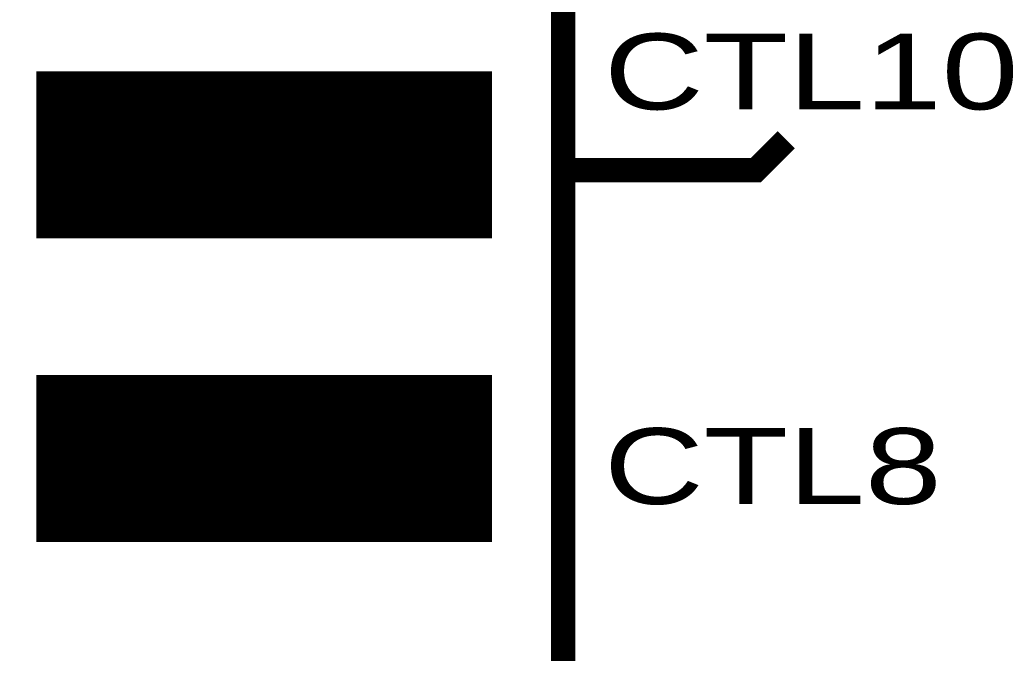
# Model space of a CAD drawing. Extents: x -0.1 to 58.6, y -0.1 to 66.1.
# Tile 7 of 29: x 21 to 29.2, y 21.4 to 26.7. Entities that reach past the tile are written whole.
import ezdxf

# ---------------------------------------------------------------- set-up
doc = ezdxf.new("R2010")
doc.units = 0
for name, color, linetype in [('PG_SILKSCREEN_TOP', 5, 'CONTINUOUS'), ('PIN_SOLDERMASK_TOP', 9, 'CONTINUOUS'), ('PIN_TOP', 8, 'CONTINUOUS')]:
    doc.layers.add(name, color=color, linetype=linetype)

msp = doc.modelspace()

# ---------------------------------------------------------------- linework, layer by layer
at = {"layer": 'PG_SILKSCREEN_TOP', "const_width": 0.2032}
msp.add_lwpolyline([(15.496217, 11.588999), (25.503817, 11.588999), (25.503817, 54.768999), (15.496217, 54.768999)], close=True, dxfattribs=at)
msp.add_lwpolyline([(25.590017, 25.431999), (27.114017, 25.431999), (27.368017, 25.685999)], dxfattribs=at)
at = {"layer": 'PIN_SOLDERMASK_TOP', "const_width": 0.01}
for points in [[(21.101919, 24.8655), (21.101919, 26.252498), (24.901916, 26.252498), (24.901916, 24.8655)], [(21.101919, 22.3255), (21.101919, 23.712498), (24.901916, 23.712498), (24.901916, 22.3255)]]:
    msp.add_lwpolyline(points, close=True, dxfattribs=at)
for points in [[(21.101919, 26.249948), (24.901916, 26.249948)], [(21.101919, 26.239948), (24.901916, 26.239948)], [(21.101919, 26.229948), (24.901916, 26.229948)], [(21.101919, 26.219948), (24.901916, 26.219948)], [(21.101919, 26.209948), (24.901916, 26.209948)], [(21.101919, 26.199948), (24.901916, 26.199948)], [(21.101919, 26.189948), (24.901916, 26.189948)], [(21.101919, 26.179948), (24.901916, 26.179948)], [(21.101919, 26.169948), (24.901916, 26.169948)], [(21.101919, 26.159948), (24.901916, 26.159948)], [(21.101919, 26.149948), (24.901916, 26.149948)], [(21.101919, 26.139948), (24.901916, 26.139948)], [(21.101919, 26.129948), (24.901916, 26.129948)], [(21.101919, 26.119948), (24.901916, 26.119948)], [(21.101919, 26.109948), (24.901916, 26.109948)], [(21.101919, 26.099948), (24.901916, 26.099948)], [(21.101919, 26.089948), (24.901916, 26.089948)], [(21.101919, 26.079948), (24.901916, 26.079948)], [(21.101919, 26.069948), (24.901916, 26.069948)], [(21.101919, 26.059948), (24.901916, 26.059948)], [(21.101919, 26.049948), (24.901916, 26.049948)], [(21.101919, 26.039948), (24.901916, 26.039948)], [(21.101919, 26.029948), (24.901916, 26.029948)], [(21.101919, 26.019948), (24.901916, 26.019948)], [(21.101919, 26.009948), (24.901916, 26.009948)], [(21.101919, 25.999948), (24.901916, 25.999948)], [(21.101919, 25.989948), (24.901916, 25.989948)], [(21.101919, 25.979948), (24.901916, 25.979948)], [(21.101919, 25.969948), (24.901916, 25.969948)], [(21.101919, 25.959948), (24.901916, 25.959948)], [(21.101919, 25.949948), (24.901916, 25.949948)], [(21.101919, 25.939948), (24.901916, 25.939948)], [(21.101919, 25.929948), (24.901916, 25.929948)], [(21.101919, 25.919948), (24.901916, 25.919948)], [(21.101919, 25.909948), (24.901916, 25.909948)], [(21.101919, 25.899948), (24.901916, 25.899948)], [(21.101919, 25.889948), (24.901916, 25.889948)], [(21.101919, 25.879948), (24.901916, 25.879948)], [(21.101919, 25.869948), (24.901916, 25.869948)], [(21.101919, 25.859948), (24.901916, 25.859948)], [(21.101919, 25.849948), (24.901916, 25.849948)], [(21.101919, 25.839948), (24.901916, 25.839948)], [(21.101919, 25.829948), (24.901916, 25.829948)], [(21.101919, 25.819948), (24.901916, 25.819948)], [(21.101919, 25.809948), (24.901916, 25.809948)], [(21.101919, 25.799948), (24.901916, 25.799948)], [(21.101919, 25.789948), (24.901916, 25.789948)], [(21.101919, 25.779948), (24.901916, 25.779948)], [(21.101919, 25.769948), (24.901916, 25.769948)], [(21.101919, 25.759948), (24.901916, 25.759948)], [(21.101919, 25.749948), (24.901916, 25.749948)], [(21.101919, 25.739949), (24.901916, 25.739949)], [(21.101919, 25.729949), (24.901916, 25.729949)], [(21.101919, 25.719949), (24.901916, 25.719949)], [(21.101919, 25.709949), (24.901916, 25.709949)], [(21.101919, 25.699949), (24.901916, 25.699949)], [(21.101919, 25.689949), (24.901916, 25.689949)], [(21.101919, 25.679949), (24.901916, 25.679949)], [(21.101919, 25.669949), (24.901916, 25.669949)], [(21.101919, 25.659949), (24.901916, 25.659949)], [(21.101919, 25.649949), (24.901916, 25.649949)], [(21.101919, 25.639949), (24.901916, 25.639949)], [(21.101919, 25.629949), (24.901916, 25.629949)], [(21.101919, 25.619949), (24.901916, 25.619949)], [(21.101919, 25.609949), (24.901916, 25.609949)], [(21.101919, 25.599949), (24.901916, 25.599949)], [(21.101919, 25.589949), (24.901916, 25.589949)], [(21.101919, 25.579949), (24.901916, 25.579949)], [(21.101919, 25.569949), (24.901916, 25.569949)], [(21.101919, 25.559949), (24.901916, 25.559949)], [(21.101919, 25.549949), (24.901916, 25.549949)], [(21.101919, 25.539949), (24.901916, 25.539949)], [(21.101919, 25.529949), (24.901916, 25.529949)], [(21.101919, 25.519949), (24.901916, 25.519949)], [(21.101919, 25.509949), (24.901916, 25.509949)], [(21.101919, 25.499949), (24.901916, 25.499949)], [(21.101919, 25.489949), (24.901916, 25.489949)], [(21.101919, 25.479949), (24.901916, 25.479949)], [(21.101919, 25.469949), (24.901916, 25.469949)], [(21.101919, 25.459949), (24.901916, 25.459949)], [(21.101919, 25.449949), (24.901916, 25.449949)], [(21.101919, 25.439949), (24.901916, 25.439949)], [(21.101919, 25.429949), (24.901916, 25.429949)], [(21.101919, 25.419949), (24.901916, 25.419949)], [(21.101919, 25.409949), (24.901916, 25.409949)], [(21.101919, 25.399949), (24.901916, 25.399949)], [(21.101919, 25.389949), (24.901916, 25.389949)], [(21.101919, 25.379949), (24.901916, 25.379949)], [(21.101919, 25.369949), (24.901916, 25.369949)], [(21.101919, 25.359949), (24.901916, 25.359949)], [(21.101919, 25.349949), (24.901916, 25.349949)], [(21.101919, 25.339949), (24.901916, 25.339949)], [(21.101919, 25.329949), (24.901916, 25.329949)], [(21.101919, 25.319949), (24.901916, 25.319949)], [(21.101919, 25.309949), (24.901916, 25.309949)], [(21.101919, 25.299949), (24.901916, 25.299949)], [(21.101919, 25.289949), (24.901916, 25.289949)], [(21.101919, 25.279949), (24.901916, 25.279949)], [(21.101919, 25.269949), (24.901916, 25.269949)], [(21.101919, 25.259949), (24.901916, 25.259949)], [(21.101919, 25.24995), (24.901916, 25.24995)], [(21.101919, 25.23995), (24.901916, 25.23995)], [(21.101919, 25.22995), (24.901916, 25.22995)], [(21.101919, 25.21995), (24.901916, 25.21995)], [(21.101919, 25.20995), (24.901916, 25.20995)], [(21.101919, 25.19995), (24.901916, 25.19995)], [(21.101919, 25.18995), (24.901916, 25.18995)], [(21.101919, 25.17995), (24.901916, 25.17995)], [(21.101919, 25.16995), (24.901916, 25.16995)], [(21.101919, 25.15995), (24.901916, 25.15995)], [(21.101919, 25.14995), (24.901916, 25.14995)], [(21.101919, 25.13995), (24.901916, 25.13995)], [(21.101919, 25.12995), (24.901916, 25.12995)], [(21.101919, 25.11995), (24.901916, 25.11995)], [(21.101919, 25.10995), (24.901916, 25.10995)], [(21.101919, 25.09995), (24.901916, 25.09995)], [(21.101919, 25.08995), (24.901916, 25.08995)], [(21.101919, 25.07995), (24.901916, 25.07995)], [(21.101919, 25.06995), (24.901916, 25.06995)], [(21.101919, 25.05995), (24.901916, 25.05995)], [(21.101919, 25.04995), (24.901916, 25.04995)], [(21.101919, 25.03995), (24.901916, 25.03995)], [(21.101919, 25.02995), (24.901916, 25.02995)], [(21.101919, 25.01995), (24.901916, 25.01995)], [(21.101919, 25.00995), (24.901916, 25.00995)], [(21.101919, 24.99995), (24.901916, 24.99995)], [(21.101919, 24.98995), (24.901916, 24.98995)], [(21.101919, 24.97995), (24.901916, 24.97995)], [(21.101919, 24.96995), (24.901916, 24.96995)], [(21.101919, 24.95995), (24.901916, 24.95995)], [(21.101919, 24.94995), (24.901916, 24.94995)], [(21.101919, 24.93995), (24.901916, 24.93995)], [(21.101919, 24.92995), (24.901916, 24.92995)], [(21.101919, 24.91995), (24.901916, 24.91995)], [(21.101919, 24.90995), (24.901916, 24.90995)], [(21.101919, 24.89995), (24.901916, 24.89995)], [(21.101919, 24.88995), (24.901916, 24.88995)], [(21.101919, 24.87995), (24.901916, 24.87995)], [(21.101919, 24.86995), (24.901916, 24.86995)], [(21.101919, 23.709953), (24.901916, 23.709953)], [(21.101919, 23.699953), (24.901916, 23.699953)], [(21.101919, 23.689953), (24.901916, 23.689953)], [(21.101919, 23.679953), (24.901916, 23.679953)], [(21.101919, 23.669953), (24.901916, 23.669953)], [(21.101919, 23.659953), (24.901916, 23.659953)], [(21.101919, 23.649953), (24.901916, 23.649953)], [(21.101919, 23.639953), (24.901916, 23.639953)], [(21.101919, 23.629953), (24.901916, 23.629953)], [(21.101919, 23.619953), (24.901916, 23.619953)], [(21.101919, 23.609953), (24.901916, 23.609953)], [(21.101919, 23.599953), (24.901916, 23.599953)], [(21.101919, 23.589953), (24.901916, 23.589953)], [(21.101919, 23.579953), (24.901916, 23.579953)], [(21.101919, 23.569953), (24.901916, 23.569953)], [(21.101919, 23.559953), (24.901916, 23.559953)], [(21.101919, 23.549953), (24.901916, 23.549953)], [(21.101919, 23.539953), (24.901916, 23.539953)], [(21.101919, 23.529953), (24.901916, 23.529953)], [(21.101919, 23.519953), (24.901916, 23.519953)], [(21.101919, 23.509953), (24.901916, 23.509953)], [(21.101919, 23.499953), (24.901916, 23.499953)], [(21.101919, 23.489953), (24.901916, 23.489953)], [(21.101919, 23.479953), (24.901916, 23.479953)], [(21.101919, 23.469953), (24.901916, 23.469953)], [(21.101919, 23.459953), (24.901916, 23.459953)], [(21.101919, 23.449953), (24.901916, 23.449953)], [(21.101919, 23.439953), (24.901916, 23.439953)], [(21.101919, 23.429953), (24.901916, 23.429953)], [(21.101919, 23.419953), (24.901916, 23.419953)], [(21.101919, 23.409953), (24.901916, 23.409953)], [(21.101919, 23.399953), (24.901916, 23.399953)], [(21.101919, 23.389953), (24.901916, 23.389953)], [(21.101919, 23.379953), (24.901916, 23.379953)], [(21.101919, 23.369953), (24.901916, 23.369953)], [(21.101919, 23.359953), (24.901916, 23.359953)], [(21.101919, 23.349953), (24.901916, 23.349953)], [(21.101919, 23.339953), (24.901916, 23.339953)], [(21.101919, 23.329953), (24.901916, 23.329953)], [(21.101919, 23.319953), (24.901916, 23.319953)], [(21.101919, 23.309953), (24.901916, 23.309953)], [(21.101919, 23.299953), (24.901916, 23.299953)], [(21.101919, 23.289953), (24.901916, 23.289953)], [(21.101919, 23.279953), (24.901916, 23.279953)], [(21.101919, 23.269953), (24.901916, 23.269953)], [(21.101919, 23.259953), (24.901916, 23.259953)], [(21.101919, 23.249953), (24.901916, 23.249953)], [(21.101919, 23.239954), (24.901916, 23.239954)], [(21.101919, 23.229954), (24.901916, 23.229954)], [(21.101919, 23.219954), (24.901916, 23.219954)], [(21.101919, 23.209954), (24.901916, 23.209954)], [(21.101919, 23.199954), (24.901916, 23.199954)], [(21.101919, 23.189954), (24.901916, 23.189954)], [(21.101919, 23.179954), (24.901916, 23.179954)], [(21.101919, 23.169954), (24.901916, 23.169954)], [(21.101919, 23.159954), (24.901916, 23.159954)], [(21.101919, 23.149954), (24.901916, 23.149954)], [(21.101919, 23.139954), (24.901916, 23.139954)], [(21.101919, 23.129954), (24.901916, 23.129954)], [(21.101919, 23.119954), (24.901916, 23.119954)], [(21.101919, 23.109954), (24.901916, 23.109954)], [(21.101919, 23.099954), (24.901916, 23.099954)], [(21.101919, 23.089954), (24.901916, 23.089954)], [(21.101919, 23.079954), (24.901916, 23.079954)], [(21.101919, 23.069954), (24.901916, 23.069954)], [(21.101919, 23.059954), (24.901916, 23.059954)], [(21.101919, 23.049954), (24.901916, 23.049954)], [(21.101919, 23.039954), (24.901916, 23.039954)], [(21.101919, 23.029954), (24.901916, 23.029954)], [(21.101919, 23.019954), (24.901916, 23.019954)], [(21.101919, 23.009954), (24.901916, 23.009954)], [(21.101919, 22.999954), (24.901916, 22.999954)], [(21.101919, 22.989954), (24.901916, 22.989954)], [(21.101919, 22.979954), (24.901916, 22.979954)], [(21.101919, 22.969954), (24.901916, 22.969954)], [(21.101919, 22.959954), (24.901916, 22.959954)], [(21.101919, 22.949954), (24.901916, 22.949954)], [(21.101919, 22.939954), (24.901916, 22.939954)], [(21.101919, 22.929954), (24.901916, 22.929954)], [(21.101919, 22.919954), (24.901916, 22.919954)], [(21.101919, 22.909954), (24.901916, 22.909954)], [(21.101919, 22.899954), (24.901916, 22.899954)], [(21.101919, 22.889954), (24.901916, 22.889954)], [(21.101919, 22.879954), (24.901916, 22.879954)], [(21.101919, 22.869954), (24.901916, 22.869954)], [(21.101919, 22.859954), (24.901916, 22.859954)], [(21.101919, 22.849954), (24.901916, 22.849954)], [(21.101919, 22.839954), (24.901916, 22.839954)], [(21.101919, 22.829954), (24.901916, 22.829954)], [(21.101919, 22.819954), (24.901916, 22.819954)], [(21.101919, 22.809954), (24.901916, 22.809954)], [(21.101919, 22.799954), (24.901916, 22.799954)], [(21.101919, 22.789954), (24.901916, 22.789954)], [(21.101919, 22.779954), (24.901916, 22.779954)], [(21.101919, 22.769954), (24.901916, 22.769954)], [(21.101919, 22.759954), (24.901916, 22.759954)], [(21.101919, 22.749955), (24.901916, 22.749955)], [(21.101919, 22.739955), (24.901916, 22.739955)], [(21.101919, 22.729955), (24.901916, 22.729955)], [(21.101919, 22.719955), (24.901916, 22.719955)], [(21.101919, 22.709955), (24.901916, 22.709955)], [(21.101919, 22.699955), (24.901916, 22.699955)], [(21.101919, 22.689955), (24.901916, 22.689955)], [(21.101919, 22.679955), (24.901916, 22.679955)], [(21.101919, 22.669955), (24.901916, 22.669955)], [(21.101919, 22.659955), (24.901916, 22.659955)], [(21.101919, 22.649955), (24.901916, 22.649955)], [(21.101919, 22.639955), (24.901916, 22.639955)], [(21.101919, 22.629955), (24.901916, 22.629955)], [(21.101919, 22.619955), (24.901916, 22.619955)], [(21.101919, 22.609955), (24.901916, 22.609955)], [(21.101919, 22.599955), (24.901916, 22.599955)], [(21.101919, 22.589955), (24.901916, 22.589955)], [(21.101919, 22.579955), (24.901916, 22.579955)], [(21.101919, 22.569955), (24.901916, 22.569955)], [(21.101919, 22.559955), (24.901916, 22.559955)], [(21.101919, 22.549955), (24.901916, 22.549955)], [(21.101919, 22.539955), (24.901916, 22.539955)], [(21.101919, 22.529955), (24.901916, 22.529955)], [(21.101919, 22.519955), (24.901916, 22.519955)], [(21.101919, 22.509955), (24.901916, 22.509955)], [(21.101919, 22.499955), (24.901916, 22.499955)], [(21.101919, 22.489955), (24.901916, 22.489955)], [(21.101919, 22.479955), (24.901916, 22.479955)], [(21.101919, 22.469955), (24.901916, 22.469955)], [(21.101919, 22.459955), (24.901916, 22.459955)], [(21.101919, 22.449955), (24.901916, 22.449955)], [(21.101919, 22.439955), (24.901916, 22.439955)], [(21.101919, 22.429955), (24.901916, 22.429955)], [(21.101919, 22.419955), (24.901916, 22.419955)], [(21.101919, 22.409955), (24.901916, 22.409955)], [(21.101919, 22.399955), (24.901916, 22.399955)], [(21.101919, 22.389955), (24.901916, 22.389955)], [(21.101919, 22.379955), (24.901916, 22.379955)], [(21.101919, 22.369955), (24.901916, 22.369955)], [(21.101919, 22.359955), (24.901916, 22.359955)], [(21.101919, 22.349955), (24.901916, 22.349955)], [(21.101919, 22.339955), (24.901916, 22.339955)], [(21.101919, 22.329955), (24.901916, 22.329955)]]:
    msp.add_lwpolyline(points, dxfattribs=at)
at = {"layer": 'PIN_TOP', "const_width": 0.01}
for points in [[(21.165419, 24.929), (21.165419, 26.188998), (24.838416, 26.188998), (24.838416, 24.929)], [(21.165419, 22.389), (21.165419, 23.648998), (24.838416, 23.648998), (24.838416, 22.389)]]:
    msp.add_lwpolyline(points, close=True, dxfattribs=at)
for points in [[(21.165419, 26.179948), (24.838416, 26.179948)], [(21.165419, 26.169948), (24.838416, 26.169948)], [(21.165419, 26.159948), (24.838416, 26.159948)], [(21.165419, 26.149948), (24.838416, 26.149948)], [(21.165419, 26.139948), (24.838416, 26.139948)], [(21.165419, 26.129948), (24.838416, 26.129948)], [(21.165419, 26.119948), (24.838416, 26.119948)], [(21.165419, 26.109948), (24.838416, 26.109948)], [(21.165419, 26.099948), (24.838416, 26.099948)], [(21.165419, 26.089948), (24.838416, 26.089948)], [(21.165419, 26.079948), (24.838416, 26.079948)], [(21.165419, 26.069948), (24.838416, 26.069948)], [(21.165419, 26.059948), (24.838416, 26.059948)], [(21.165419, 26.049948), (24.838416, 26.049948)], [(21.165419, 26.039948), (24.838416, 26.039948)], [(21.165419, 26.029948), (24.838416, 26.029948)], [(21.165419, 26.019948), (24.838416, 26.019948)], [(21.165419, 26.009948), (24.838416, 26.009948)], [(21.165419, 25.999948), (24.838416, 25.999948)], [(21.165419, 25.989948), (24.838416, 25.989948)], [(21.165419, 25.979948), (24.838416, 25.979948)], [(21.165419, 25.969948), (24.838416, 25.969948)], [(21.165419, 25.959948), (24.838416, 25.959948)], [(21.165419, 25.949948), (24.838416, 25.949948)], [(21.165419, 25.939948), (24.838416, 25.939948)], [(21.165419, 25.929948), (24.838416, 25.929948)], [(21.165419, 25.919948), (24.838416, 25.919948)], [(21.165419, 25.909948), (24.838416, 25.909948)], [(21.165419, 25.899948), (24.838416, 25.899948)], [(21.165419, 25.889948), (24.838416, 25.889948)], [(21.165419, 25.879948), (24.838416, 25.879948)], [(21.165419, 25.869948), (24.838416, 25.869948)], [(21.165419, 25.859948), (24.838416, 25.859948)], [(21.165419, 25.849948), (24.838416, 25.849948)], [(21.165419, 25.839948), (24.838416, 25.839948)], [(21.165419, 25.829948), (24.838416, 25.829948)], [(21.165419, 25.819948), (24.838416, 25.819948)], [(21.165419, 25.809948), (24.838416, 25.809948)], [(21.165419, 25.799948), (24.838416, 25.799948)], [(21.165419, 25.789948), (24.838416, 25.789948)], [(21.165419, 25.779948), (24.838416, 25.779948)], [(21.165419, 25.769948), (24.838416, 25.769948)], [(21.165419, 25.759948), (24.838416, 25.759948)], [(21.165419, 25.749948), (24.838416, 25.749948)], [(21.165419, 25.739949), (24.838416, 25.739949)], [(21.165419, 25.729949), (24.838416, 25.729949)], [(21.165419, 25.719949), (24.838416, 25.719949)], [(21.165419, 25.709949), (24.838416, 25.709949)], [(21.165419, 25.699949), (24.838416, 25.699949)], [(21.165419, 25.689949), (24.838416, 25.689949)], [(21.165419, 25.679949), (24.838416, 25.679949)], [(21.165419, 25.669949), (24.838416, 25.669949)], [(21.165419, 25.659949), (24.838416, 25.659949)], [(21.165419, 25.649949), (24.838416, 25.649949)], [(21.165419, 25.639949), (24.838416, 25.639949)], [(21.165419, 25.629949), (24.838416, 25.629949)], [(21.165419, 25.619949), (24.838416, 25.619949)], [(21.165419, 25.609949), (24.838416, 25.609949)], [(21.165419, 25.599949), (24.838416, 25.599949)], [(21.165419, 25.589949), (24.838416, 25.589949)], [(21.165419, 25.579949), (24.838416, 25.579949)], [(21.165419, 25.569949), (24.838416, 25.569949)], [(21.165419, 25.559949), (24.838416, 25.559949)], [(21.165419, 25.549949), (24.838416, 25.549949)], [(21.165419, 25.539949), (24.838416, 25.539949)], [(21.165419, 25.529949), (24.838416, 25.529949)], [(21.165419, 25.519949), (24.838416, 25.519949)], [(21.165419, 25.509949), (24.838416, 25.509949)], [(21.165419, 25.499949), (24.838416, 25.499949)], [(21.165419, 25.489949), (24.838416, 25.489949)], [(21.165419, 25.479949), (24.838416, 25.479949)], [(21.165419, 25.469949), (24.838416, 25.469949)], [(21.165419, 25.459949), (24.838416, 25.459949)], [(21.165419, 25.449949), (24.838416, 25.449949)], [(21.165419, 25.439949), (24.838416, 25.439949)], [(21.165419, 25.429949), (24.838416, 25.429949)], [(21.165419, 25.419949), (24.838416, 25.419949)], [(21.165419, 25.409949), (24.838416, 25.409949)], [(21.165419, 25.399949), (24.838416, 25.399949)], [(21.165419, 25.389949), (24.838416, 25.389949)], [(21.165419, 25.379949), (24.838416, 25.379949)], [(21.165419, 25.369949), (24.838416, 25.369949)], [(21.165419, 25.359949), (24.838416, 25.359949)], [(21.165419, 25.349949), (24.838416, 25.349949)], [(21.165419, 25.339949), (24.838416, 25.339949)], [(21.165419, 25.329949), (24.838416, 25.329949)], [(21.165419, 25.319949), (24.838416, 25.319949)], [(21.165419, 25.309949), (24.838416, 25.309949)], [(21.165419, 25.299949), (24.838416, 25.299949)], [(21.165419, 25.289949), (24.838416, 25.289949)], [(21.165419, 25.279949), (24.838416, 25.279949)], [(21.165419, 25.269949), (24.838416, 25.269949)], [(21.165419, 25.259949), (24.838416, 25.259949)], [(21.165419, 25.24995), (24.838416, 25.24995)], [(21.165419, 25.23995), (24.838416, 25.23995)], [(21.165419, 25.22995), (24.838416, 25.22995)], [(21.165419, 25.21995), (24.838416, 25.21995)], [(21.165419, 25.20995), (24.838416, 25.20995)], [(21.165419, 25.19995), (24.838416, 25.19995)], [(21.165419, 25.18995), (24.838416, 25.18995)], [(21.165419, 25.17995), (24.838416, 25.17995)], [(21.165419, 25.16995), (24.838416, 25.16995)], [(21.165419, 25.15995), (24.838416, 25.15995)], [(21.165419, 25.14995), (24.838416, 25.14995)], [(21.165419, 25.13995), (24.838416, 25.13995)], [(21.165419, 25.12995), (24.838416, 25.12995)], [(21.165419, 25.11995), (24.838416, 25.11995)], [(21.165419, 25.10995), (24.838416, 25.10995)], [(21.165419, 25.09995), (24.838416, 25.09995)], [(21.165419, 25.08995), (24.838416, 25.08995)], [(21.165419, 25.07995), (24.838416, 25.07995)], [(21.165419, 25.06995), (24.838416, 25.06995)], [(21.165419, 25.05995), (24.838416, 25.05995)], [(21.165419, 25.04995), (24.838416, 25.04995)], [(21.165419, 25.03995), (24.838416, 25.03995)], [(21.165419, 25.02995), (24.838416, 25.02995)], [(21.165419, 25.01995), (24.838416, 25.01995)], [(21.165419, 25.00995), (24.838416, 25.00995)], [(21.165419, 24.99995), (24.838416, 24.99995)], [(21.165419, 24.98995), (24.838416, 24.98995)], [(21.165419, 24.97995), (24.838416, 24.97995)], [(21.165419, 24.96995), (24.838416, 24.96995)], [(21.165419, 24.95995), (24.838416, 24.95995)], [(21.165419, 24.94995), (24.838416, 24.94995)], [(21.165419, 24.93995), (24.838416, 24.93995)], [(21.165419, 24.92995), (24.838416, 24.92995)], [(21.165419, 23.639953), (24.838416, 23.639953)], [(21.165419, 23.629953), (24.838416, 23.629953)], [(21.165419, 23.619953), (24.838416, 23.619953)], [(21.165419, 23.609953), (24.838416, 23.609953)], [(21.165419, 23.599953), (24.838416, 23.599953)], [(21.165419, 23.589953), (24.838416, 23.589953)], [(21.165419, 23.579953), (24.838416, 23.579953)], [(21.165419, 23.569953), (24.838416, 23.569953)], [(21.165419, 23.559953), (24.838416, 23.559953)], [(21.165419, 23.549953), (24.838416, 23.549953)], [(21.165419, 23.539953), (24.838416, 23.539953)], [(21.165419, 23.529953), (24.838416, 23.529953)], [(21.165419, 23.519953), (24.838416, 23.519953)], [(21.165419, 23.509953), (24.838416, 23.509953)], [(21.165419, 23.499953), (24.838416, 23.499953)], [(21.165419, 23.489953), (24.838416, 23.489953)], [(21.165419, 23.479953), (24.838416, 23.479953)], [(21.165419, 23.469953), (24.838416, 23.469953)], [(21.165419, 23.459953), (24.838416, 23.459953)], [(21.165419, 23.449953), (24.838416, 23.449953)], [(21.165419, 23.439953), (24.838416, 23.439953)], [(21.165419, 23.429953), (24.838416, 23.429953)], [(21.165419, 23.419953), (24.838416, 23.419953)], [(21.165419, 23.409953), (24.838416, 23.409953)], [(21.165419, 23.399953), (24.838416, 23.399953)], [(21.165419, 23.389953), (24.838416, 23.389953)], [(21.165419, 23.379953), (24.838416, 23.379953)], [(21.165419, 23.369953), (24.838416, 23.369953)], [(21.165419, 23.359953), (24.838416, 23.359953)], [(21.165419, 23.349953), (24.838416, 23.349953)], [(21.165419, 23.339953), (24.838416, 23.339953)], [(21.165419, 23.329953), (24.838416, 23.329953)], [(21.165419, 23.319953), (24.838416, 23.319953)], [(21.165419, 23.309953), (24.838416, 23.309953)], [(21.165419, 23.299953), (24.838416, 23.299953)], [(21.165419, 23.289953), (24.838416, 23.289953)], [(21.165419, 23.279953), (24.838416, 23.279953)], [(21.165419, 23.269953), (24.838416, 23.269953)], [(21.165419, 23.259953), (24.838416, 23.259953)], [(21.165419, 23.249953), (24.838416, 23.249953)], [(21.165419, 23.239954), (24.838416, 23.239954)], [(21.165419, 23.229954), (24.838416, 23.229954)], [(21.165419, 23.219954), (24.838416, 23.219954)], [(21.165419, 23.209954), (24.838416, 23.209954)], [(21.165419, 23.199954), (24.838416, 23.199954)], [(21.165419, 23.189954), (24.838416, 23.189954)], [(21.165419, 23.179954), (24.838416, 23.179954)], [(21.165419, 23.169954), (24.838416, 23.169954)], [(21.165419, 23.159954), (24.838416, 23.159954)], [(21.165419, 23.149954), (24.838416, 23.149954)], [(21.165419, 23.139954), (24.838416, 23.139954)], [(21.165419, 23.129954), (24.838416, 23.129954)], [(21.165419, 23.119954), (24.838416, 23.119954)], [(21.165419, 23.109954), (24.838416, 23.109954)], [(21.165419, 23.099954), (24.838416, 23.099954)], [(21.165419, 23.089954), (24.838416, 23.089954)], [(21.165419, 23.079954), (24.838416, 23.079954)], [(21.165419, 23.069954), (24.838416, 23.069954)], [(21.165419, 23.059954), (24.838416, 23.059954)], [(21.165419, 23.049954), (24.838416, 23.049954)], [(21.165419, 23.039954), (24.838416, 23.039954)], [(21.165419, 23.029954), (24.838416, 23.029954)], [(21.165419, 23.019954), (24.838416, 23.019954)], [(21.165419, 23.009954), (24.838416, 23.009954)], [(21.165419, 22.999954), (24.838416, 22.999954)], [(21.165419, 22.989954), (24.838416, 22.989954)], [(21.165419, 22.979954), (24.838416, 22.979954)], [(21.165419, 22.969954), (24.838416, 22.969954)], [(21.165419, 22.959954), (24.838416, 22.959954)], [(21.165419, 22.949954), (24.838416, 22.949954)], [(21.165419, 22.939954), (24.838416, 22.939954)], [(21.165419, 22.929954), (24.838416, 22.929954)], [(21.165419, 22.919954), (24.838416, 22.919954)], [(21.165419, 22.909954), (24.838416, 22.909954)], [(21.165419, 22.899954), (24.838416, 22.899954)], [(21.165419, 22.889954), (24.838416, 22.889954)], [(21.165419, 22.879954), (24.838416, 22.879954)], [(21.165419, 22.869954), (24.838416, 22.869954)], [(21.165419, 22.859954), (24.838416, 22.859954)], [(21.165419, 22.849954), (24.838416, 22.849954)], [(21.165419, 22.839954), (24.838416, 22.839954)], [(21.165419, 22.829954), (24.838416, 22.829954)], [(21.165419, 22.819954), (24.838416, 22.819954)], [(21.165419, 22.809954), (24.838416, 22.809954)], [(21.165419, 22.799954), (24.838416, 22.799954)], [(21.165419, 22.789954), (24.838416, 22.789954)], [(21.165419, 22.779954), (24.838416, 22.779954)], [(21.165419, 22.769954), (24.838416, 22.769954)], [(21.165419, 22.759954), (24.838416, 22.759954)], [(21.165419, 22.749955), (24.838416, 22.749955)], [(21.165419, 22.739955), (24.838416, 22.739955)], [(21.165419, 22.729955), (24.838416, 22.729955)], [(21.165419, 22.719955), (24.838416, 22.719955)], [(21.165419, 22.709955), (24.838416, 22.709955)], [(21.165419, 22.699955), (24.838416, 22.699955)], [(21.165419, 22.689955), (24.838416, 22.689955)], [(21.165419, 22.679955), (24.838416, 22.679955)], [(21.165419, 22.669955), (24.838416, 22.669955)], [(21.165419, 22.659955), (24.838416, 22.659955)], [(21.165419, 22.649955), (24.838416, 22.649955)], [(21.165419, 22.639955), (24.838416, 22.639955)], [(21.165419, 22.629955), (24.838416, 22.629955)], [(21.165419, 22.619955), (24.838416, 22.619955)], [(21.165419, 22.609955), (24.838416, 22.609955)], [(21.165419, 22.599955), (24.838416, 22.599955)], [(21.165419, 22.589955), (24.838416, 22.589955)], [(21.165419, 22.579955), (24.838416, 22.579955)], [(21.165419, 22.569955), (24.838416, 22.569955)], [(21.165419, 22.559955), (24.838416, 22.559955)], [(21.165419, 22.549955), (24.838416, 22.549955)], [(21.165419, 22.539955), (24.838416, 22.539955)], [(21.165419, 22.529955), (24.838416, 22.529955)], [(21.165419, 22.519955), (24.838416, 22.519955)], [(21.165419, 22.509955), (24.838416, 22.509955)], [(21.165419, 22.499955), (24.838416, 22.499955)], [(21.165419, 22.489955), (24.838416, 22.489955)], [(21.165419, 22.479955), (24.838416, 22.479955)], [(21.165419, 22.469955), (24.838416, 22.469955)], [(21.165419, 22.459955), (24.838416, 22.459955)], [(21.165419, 22.449955), (24.838416, 22.449955)], [(21.165419, 22.439955), (24.838416, 22.439955)], [(21.165419, 22.429955), (24.838416, 22.429955)], [(21.165419, 22.419955), (24.838416, 22.419955)], [(21.165419, 22.409955), (24.838416, 22.409955)], [(21.165419, 22.399955), (24.838416, 22.399955)], [(21.165419, 22.389955), (24.838416, 22.389955)]]:
    msp.add_lwpolyline(points, dxfattribs=at)

# ---------------------------------------------------------------- texts
at = {"layer": 'PG_SILKSCREEN_TOP', "width": 1.36}
for s, p in [('CTL10', (25.844017, 25.939999)), ('CTL8', (25.844017, 22.637999))]:
    msp.add_text(s, height=0.635, dxfattribs=at).set_placement(p)

doc.saveas('drawing.dxf')
